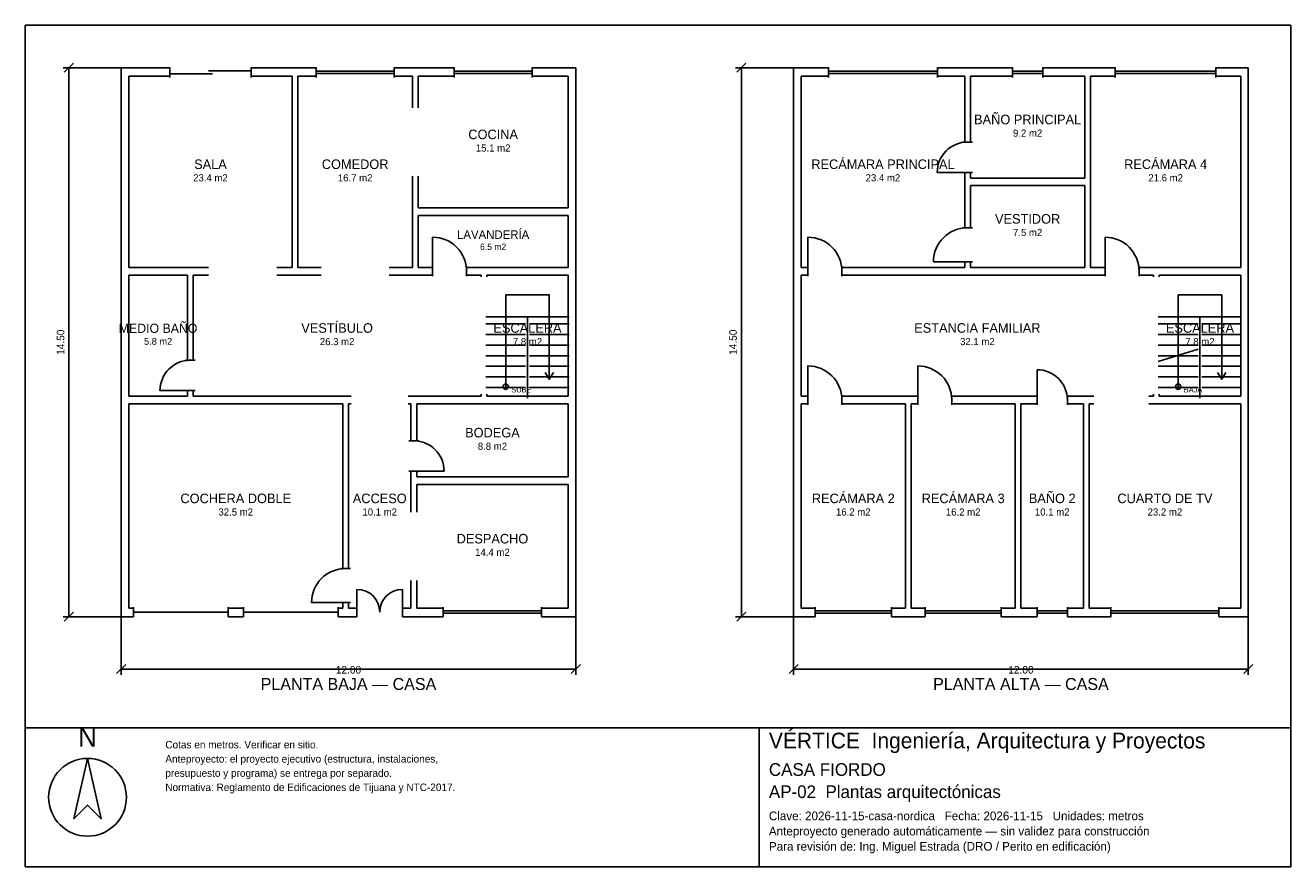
# Model space of a CAD drawing. Header units: metres. Extents: x -2.7 to 30.7, y -6.7 to 15.5.
import ezdxf
from ezdxf.enums import TextEntityAlignment as Align

# ---------------------------------------------------------------- set-up
doc = ezdxf.new("R2010")
doc.units = ezdxf.units.M
doc.header["$LTSCALE"] = 0.5
for name, color, linetype in [('A-AREA', 252, 'CONTINUOUS'), ('A-ESCALERA', 6, 'CONTINUOUS'), ('A-MUROS', 7, 'CONTINUOUS'), ('A-PUERTAS', 2, 'CONTINUOUS'), ('A-TEXTO', 3, 'CONTINUOUS'), ('A-VANOS', 4, 'CONTINUOUS'), ('COTAS', 8, 'CONTINUOUS'), ('LAMINA', 9, 'CONTINUOUS'), ('T-TITULO', 3, 'CONTINUOUS')]:
    doc.layers.add(name, color=color, linetype=linetype)
doc.styles.get("Standard").update_dxf_attribs({"font": 'txt', "width": 0.9})

msp = doc.modelspace()

# ---------------------------------------------------------------- linework, layer by layer
at = {"layer": 'A-ESCALERA'}
for p, q in [((9.5, 7.8), (11.7, 7.8)), ((10.6, 5.65), (10.6, 7.8)), ((27.25, 7.8), (29.45, 7.8)), ((28.35, 5.65), (28.35, 7.8)), ((9.5, 7.61), (10.55, 7.61)), ((10.65, 7.61), (11.7, 7.61)), ((27.25, 7.61), (28.3, 7.61)), ((28.4, 7.61), (29.45, 7.61)), ((9.5, 7.33), (10.55, 7.33)), ((9.5, 7.05), (10.55, 7.05)), ((10.65, 7.33), (11.7, 7.33)), ((10.65, 7.05), (11.7, 7.05)), ((27.25, 7.33), (28.3, 7.33)), ((27.25, 7.05), (28.3, 7.05)), ((28.4, 7.33), (29.45, 7.33)), ((28.4, 7.05), (29.45, 7.05)), ((9.5, 6.77), (10.55, 6.77)), ((10.65, 6.77), (11.7, 6.77)), ((27.25, 6.6175), (28.3, 6.94)), ((27.25, 6.77), (28.3, 6.77)), ((28.4, 6.77), (29.45, 6.77)), ((9.5, 6.49), (10.55, 6.49)), ((10.65, 6.49), (11.7, 6.49)), ((27.25, 6.49), (28.3, 6.49)), ((28.4, 6.49), (29.45, 6.49)), ((9.5, 6.21), (10.55, 6.21)), ((10.65, 6.21), (11.7, 6.21)), ((27.25, 6.21), (28.3, 6.21)), ((28.4, 6.21), (29.45, 6.21)), ((9.5, 5.93), (10.55, 5.93)), ((10.65, 5.93), (11.7, 5.93)), ((27.25, 5.93), (28.3, 5.93)), ((28.4, 5.93), (29.45, 5.93))]:
    msp.add_line(p, q, dxfattribs=at)
for points in [[(10.025, 5.95), (10.025, 8.375), (11.175, 8.375), (11.175, 6.15)], [(27.775, 5.95), (27.775, 8.375), (28.925, 8.375), (28.925, 6.15)], [(11.067, 6.33), (11.175, 6.15), (11.283, 6.33)], [(28.817, 6.33), (28.925, 6.15), (29.033, 6.33)]]:
    msp.add_lwpolyline(points, dxfattribs=at)
for centre in [(10.025, 5.95), (27.775, 5.95)]:
    msp.add_circle(centre, 0.07, dxfattribs=at)
at = {"layer": 'A-MUROS'}
for p, q in [((-0.125, 14.375), (1.158, 14.375)), ((-0.125, -0.125), (-0.125, 14.375)), ((1.158, 14.12), (1.158, 14.38)), ((3.308, 14.12), (3.308, 14.38)), ((3.308, 14.375), (5.021, 14.375)), ((5.021, 14.12), (5.021, 14.38)), ((7.082, 14.12), (7.082, 14.38)), ((7.082, 14.375), (8.666, 14.375)), ((8.666, 14.12), (8.666, 14.38)), ((10.722, 14.12), (10.722, 14.38)), ((10.722, 14.375), (11.875, 14.375)), ((11.875, -0.125), (11.875, 14.375)), ((17.625, 14.375), (18.543, 14.375)), ((17.625, -0.125), (17.625, 14.375)), ((18.543, 14.12), (18.543, 14.38)), ((21.422, 14.12), (21.422, 14.38)), ((21.422, 14.375), (23.401, 14.375)), ((23.401, 14.12), (23.401, 14.38)), ((24.202, 14.12), (24.202, 14.38)), ((24.202, 14.375), (26.116, 14.375)), ((26.116, 14.12), (26.116, 14.38)), ((28.772, 14.12), (28.772, 14.38)), ((28.772, 14.375), (29.625, 14.375)), ((29.625, -0.125), (29.625, 14.375)), ((0.075, 14.15), (1.158, 14.15)), ((0.075, 9.1), (0.075, 14.15)), ((3.308, 14.15), (4.39, 14.15)), ((4.39, 9.1), (4.39, 14.15)), ((4.54, 14.15), (5.021, 14.15)), ((4.54, 9.1), (4.54, 14.15)), ((7.082, 14.15), (7.563, 14.15)), ((7.563, 13.312), (7.563, 14.15)), ((7.713, 14.15), (8.666, 14.15)), ((7.713, 13.312), (7.713, 14.15)), ((10.722, 14.15), (11.675, 14.15)), ((11.675, 10.675), (11.675, 14.15)), ((17.825, 14.15), (18.543, 14.15)), ((17.825, 9.1), (17.825, 14.15)), ((21.422, 14.15), (22.14, 14.15)), ((22.14, 12.412), (22.14, 14.15)), ((22.29, 14.15), (23.401, 14.15)), ((22.29, 12.412), (22.29, 14.15)), ((24.202, 14.15), (25.313, 14.15)), ((25.313, 11.462), (25.313, 14.15)), ((25.463, 14.15), (26.116, 14.15)), ((25.463, 9.1), (25.463, 14.15)), ((28.772, 14.15), (29.425, 14.15)), ((29.425, 9.1), (29.425, 14.15)), ((22.085, 12.412), (22.345, 12.412)), ((7.563, 9.1), (7.563, 11.512)), ((7.713, 10.675), (7.713, 11.512)), ((22.085, 11.612), (22.345, 11.612)), ((22.14, 10.15), (22.14, 11.612)), ((22.29, 11.462), (22.29, 11.612)), ((22.29, 11.462), (25.313, 11.462)), ((22.29, 11.263), (25.313, 11.263)), ((22.29, 10.15), (22.29, 11.263)), ((25.313, 9.1), (25.313, 11.263)), ((7.713, 10.675), (11.675, 10.675)), ((7.713, 10.475), (11.675, 10.475)), ((7.713, 9.1), (7.713, 10.475)), ((11.675, 9.1), (11.675, 10.475)), ((22.085, 10.15), (22.345, 10.15)), ((0.075, 9.1), (2.183, 9.1)), ((3.983, 9.1), (4.39, 9.1)), ((4.54, 9.1), (5.151, 9.1)), ((6.952, 9.1), (7.563, 9.1)), ((7.713, 9.1), (8.094, 9.1)), ((8.094, 8.87), (8.094, 9.13)), ((8.994, 8.87), (8.994, 9.13)), ((8.994, 9.1), (11.675, 9.1)), ((17.825, 9.1), (18, 9.1)), ((18, 8.87), (18, 9.13)), ((18.9, 8.87), (18.9, 9.13)), ((18.9, 9.1), (22.14, 9.1)), ((22.085, 9.25), (22.345, 9.25)), ((22.14, 9.1), (22.14, 9.25)), ((22.29, 9.1), (22.29, 9.25)), ((22.29, 9.1), (25.313, 9.1)), ((25.463, 9.1), (25.844, 9.1)), ((25.844, 8.87), (25.844, 9.13)), ((26.744, 8.87), (26.744, 9.13)), ((26.744, 9.1), (29.425, 9.1)), ((0.075, 8.9), (1.625, 8.9)), ((0.075, 5.7), (0.075, 8.9)), ((1.625, 6.65), (1.625, 8.9)), ((1.775, 8.9), (2.183, 8.9)), ((1.775, 6.65), (1.775, 8.9)), ((3.983, 8.9), (5.151, 8.9)), ((6.952, 8.9), (8.094, 8.9)), ((8.994, 8.9), (9.375, 8.9)), ((9.375, 8.85), (9.375, 8.9)), ((9.525, 8.9), (11.675, 8.9)), ((9.525, 8.85), (9.525, 8.9)), ((11.675, 5.7), (11.675, 8.9)), ((17.825, 8.9), (18, 8.9)), ((17.825, 5.7), (17.825, 8.9)), ((18.9, 8.9), (25.844, 8.9)), ((26.744, 8.9), (27.125, 8.9)), ((27.125, 8.85), (27.125, 8.9)), ((27.275, 8.9), (29.425, 8.9)), ((27.275, 8.85), (27.275, 8.9)), ((29.425, 5.7), (29.425, 8.9)), ((1.57, 6.65), (1.83, 6.65)), ((0.075, 5.7), (1.625, 5.7)), ((1.57, 5.85), (1.83, 5.85)), ((1.625, 5.7), (1.625, 5.85)), ((1.775, 5.7), (1.775, 5.85)), ((1.775, 5.7), (5.95, 5.7)), ((7.45, 5.7), (9.375, 5.7)), ((9.375, 5.7), (9.375, 5.75)), ((9.525, 5.7), (9.525, 5.75)), ((9.525, 5.7), (11.675, 5.7)), ((17.825, 5.7), (18, 5.7)), ((18, 5.47), (18, 5.73)), ((18.9, 5.47), (18.9, 5.73)), ((18.9, 5.7), (20.9, 5.7)), ((20.9, 5.47), (20.9, 5.73)), ((21.8, 5.47), (21.8, 5.73)), ((21.8, 5.7), (24.05, 5.7)), ((24.05, 5.47), (24.05, 5.73)), ((24.85, 5.47), (24.85, 5.73)), ((24.85, 5.7), (25.55, 5.7)), ((27, 5.7), (27.125, 5.7)), ((27.125, 5.7), (27.125, 5.75)), ((27.275, 5.7), (27.275, 5.75)), ((27.275, 5.7), (29.425, 5.7)), ((0.075, 5.5), (5.725, 5.5)), ((0.075, 0.1), (0.075, 5.5)), ((5.725, 1.15), (5.725, 5.5)), ((5.875, 5.5), (5.95, 5.5)), ((5.875, 1.15), (5.875, 5.5)), ((7.45, 5.5), (7.525, 5.5)), ((7.525, 4.522), (7.525, 5.5)), ((7.675, 5.5), (11.675, 5.5)), ((7.675, 4.522), (7.675, 5.5)), ((11.675, 3.572), (11.675, 5.5)), ((17.825, 5.5), (18, 5.5)), ((17.825, 0.1), (17.825, 5.5)), ((18.9, 5.5), (20.575, 5.5)), ((20.575, 0.1), (20.575, 5.5)), ((20.725, 5.5), (20.9, 5.5)), ((20.725, 0.1), (20.725, 5.5)), ((21.8, 5.5), (23.475, 5.5)), ((23.475, 0.1), (23.475, 5.5)), ((23.625, 5.5), (24.05, 5.5)), ((23.625, 0.1), (23.625, 5.5)), ((24.85, 5.5), (25.275, 5.5)), ((25.275, 0.1), (25.275, 5.5)), ((25.425, 5.5), (25.55, 5.5)), ((25.425, 0.1), (25.425, 5.5)), ((27, 5.5), (29.425, 5.5)), ((29.425, 0.1), (29.425, 5.5)), ((7.47, 4.522), (7.73, 4.522)), ((7.47, 3.722), (7.73, 3.722)), ((7.525, 2.636), (7.525, 3.722)), ((7.675, 3.572), (7.675, 3.722)), ((7.675, 3.572), (11.675, 3.572)), ((7.675, 3.372), (11.675, 3.372)), ((7.675, 2.636), (7.675, 3.372)), ((11.675, 0.1), (11.675, 3.372)), ((5.67, 1.15), (5.93, 1.15)), ((7.525, 0.1), (7.525, 0.836)), ((7.675, 0.1), (7.675, 0.836)), ((0.075, 0.1), (0.2, 0.1)), ((0.2, -0.13), (0.2, 0.13)), ((2.7, -0.13), (2.7, 0.13)), ((2.7, 0.1), (3.1, 0.1)), ((3.1, -0.13), (3.1, 0.13)), ((5.6, -0.13), (5.6, 0.13)), ((5.6, 0.1), (5.725, 0.1)), ((5.67, 0.25), (5.93, 0.25)), ((5.725, 0.1), (5.725, 0.25)), ((5.875, 0.1), (5.875, 0.25)), ((5.875, 0.1), (6.1, 0.1)), ((6.1, -0.13), (6.1, 0.13)), ((7.3, -0.13), (7.3, 0.13)), ((7.3, 0.1), (7.525, 0.1)), ((7.675, 0.1), (8.378, 0.1)), ((8.378, -0.13), (8.378, 0.13)), ((10.972, -0.13), (10.972, 0.13)), ((10.972, 0.1), (11.675, 0.1)), ((17.825, 0.1), (18.195, 0.1)), ((18.195, -0.13), (18.195, 0.13)), ((20.205, -0.13), (20.205, 0.13)), ((20.205, 0.1), (20.575, 0.1)), ((20.725, 0.1), (21.095, 0.1)), ((21.095, -0.13), (21.095, 0.13)), ((23.105, -0.13), (23.105, 0.13)), ((23.105, 0.1), (23.475, 0.1)), ((23.625, 0.1), (24.05, 0.1)), ((24.05, -0.13), (24.05, 0.13)), ((24.85, -0.13), (24.85, 0.13)), ((24.85, 0.1), (25.275, 0.1)), ((25.425, 0.1), (25.998, 0.1)), ((25.998, -0.13), (25.998, 0.13)), ((28.852, -0.13), (28.852, 0.13)), ((28.852, 0.1), (29.425, 0.1)), ((-0.125, -0.125), (0.2, -0.125)), ((2.7, -0.125), (3.1, -0.125)), ((5.6, -0.125), (6.1, -0.125)), ((7.3, -0.125), (8.378, -0.125)), ((10.972, -0.125), (11.875, -0.125)), ((17.625, -0.125), (18.195, -0.125)), ((20.205, -0.125), (21.095, -0.125)), ((23.105, -0.125), (24.05, -0.125)), ((24.85, -0.125), (25.998, -0.125)), ((28.852, -0.125), (29.625, -0.125))]:
    msp.add_line(p, q, dxfattribs=at)
at = {"layer": 'A-PUERTAS'}
for p, q in [((22.215, 11.612), (21.415, 11.612)), ((8.094, 9), (8.094, 9.9)), ((18, 9), (18, 9.9)), ((25.844, 9), (25.844, 9.9)), ((22.215, 9.25), (21.315, 9.25)), ((18, 5.6), (18, 6.5)), ((20.9, 5.6), (20.9, 6.5)), ((24.05, 5.6), (24.05, 6.4)), ((1.7, 5.85), (0.9, 5.85)), ((7.6, 3.722), (8.4, 3.722)), ((6.1, 0), (6.1, 0.6)), ((7.3, 0), (7.3, 0.6)), ((5.8, 0.25), (4.9, 0.25))]:
    msp.add_line(p, q, dxfattribs=at)
for centre, radius, start, end in [((22.215, 11.612), 0.8, 90, 180), ((22.215, 9.25), 0.9, 90, 180), ((8.094, 9), 0.9, 0, 90), ((18, 9), 0.9, 0, 90), ((25.844, 9), 0.9, 0, 90), ((1.7, 5.85), 0.8, 90, 180), ((18, 5.6), 0.9, 0, 90), ((20.9, 5.6), 0.9, 0, 90), ((24.05, 5.6), 0.8, 0, 90), ((7.6, 3.722), 0.8, 0, 90), ((5.8, 0.25), 0.9, 90, 180), ((6.1, 0), 0.6, 0, 90), ((7.3, 0), 0.6, 90, 180)]:
    msp.add_arc(centre, radius, start, end, dxfattribs=at)
at = {"layer": 'A-VANOS'}
for p, q in [((1.158, 14.21), (2.283, 14.21)), ((2.183, 14.29), (3.308, 14.29)), ((5.021, 14.28), (7.082, 14.28)), ((5.021, 14.22), (7.082, 14.22)), ((8.666, 14.28), (10.722, 14.28)), ((8.666, 14.22), (10.722, 14.22)), ((18.543, 14.28), (21.422, 14.28)), ((18.543, 14.22), (21.422, 14.22)), ((23.401, 14.28), (24.202, 14.28)), ((23.401, 14.22), (24.202, 14.22)), ((26.116, 14.28), (28.772, 14.28)), ((26.116, 14.22), (28.772, 14.22)), ((0.2, 0), (2.7, 0)), ((3.1, 0), (5.6, 0)), ((8.378, 0.03), (10.972, 0.03)), ((18.195, 0.03), (20.205, 0.03)), ((21.095, 0.03), (23.105, 0.03)), ((24.05, 0.03), (24.85, 0.03)), ((25.998, 0.03), (28.852, 0.03)), ((8.378, -0.03), (10.972, -0.03)), ((18.195, -0.03), (20.205, -0.03)), ((21.095, -0.03), (23.105, -0.03)), ((24.05, -0.03), (24.85, -0.03)), ((25.998, -0.03), (28.852, -0.03))]:
    msp.add_line(p, q, dxfattribs=at)
at = {"layer": 'COTAS'}
for p, q in [((-0.125, 14.375), (-1.655, 14.375)), ((-1.625, 14.255), (-1.385, 14.495)), ((-1.505, -0.125), (-1.505, 14.375)), ((17.625, 14.375), (16.095, 14.375)), ((16.125, 14.255), (16.365, 14.495)), ((16.245, -0.125), (16.245, 14.375)), ((-0.125, -0.125), (-1.655, -0.125)), ((-1.625, -0.245), (-1.385, -0.005)), ((-0.125, -0.125), (-0.125, -1.655)), ((11.875, -0.125), (11.875, -1.655)), ((17.625, -0.125), (16.095, -0.125)), ((16.125, -0.245), (16.365, -0.005)), ((17.625, -0.125), (17.625, -1.655)), ((29.625, -0.125), (29.625, -1.655)), ((-0.245, -1.625), (-0.005, -1.385)), ((-0.125, -1.505), (11.875, -1.505)), ((11.755, -1.625), (11.995, -1.385)), ((17.505, -1.625), (17.745, -1.385)), ((17.625, -1.505), (29.625, -1.505)), ((29.505, -1.625), (29.745, -1.385))]:
    msp.add_line(p, q, dxfattribs=at)
at = {"layer": 'LAMINA'}
msp.add_line((16.717, -6.7247), (16.717, -3.0583), dxfattribs=at)
for points in [[(-2.655, -3.0583), (30.745, -3.0583), (30.745, 15.495), (-2.655, 15.495)], [(-2.655, -6.7247), (30.745, -6.7247), (30.745, -3.0583), (-2.655, -3.0583)], [(-1.0124, -3.8649), (-1.3718, -5.4562), (-1.0124, -5.0969), (-0.6531, -5.4562)]]:
    msp.add_lwpolyline(points, close=True, dxfattribs=at)
msp.add_circle((-1.0124, -4.8915), 1.0266, dxfattribs=at)

# ---------------------------------------------------------------- texts
at = {"layer": 'A-AREA'}
for s, height, p in [('9.2 m2', 0.189, (23.8015, 12.554)), ('15.1 m2', 0.189, (9.694, 12.1605)), ('23.4 m2', 0.189, (2.2325, 11.373)), ('16.7 m2', 0.189, (6.0515, 11.373)), ('23.4 m2', 0.189, (19.9825, 11.373)), ('21.6 m2', 0.189, (27.444, 11.373)), ('7.5 m2', 0.189, (23.8015, 9.9295)), ('6.5 m2', 0.1688, (9.694, 9.5625)), ('5.8 m2', 0.1821, (0.85, 7.0571)), ('26.3 m2', 0.189, (5.575, 7.048)), ('7.8 m2', 0.189, (10.6, 7.048)), ('32.1 m2', 0.189, (22.475, 7.048)), ('7.8 m2', 0.189, (28.35, 7.048)), ('8.8 m2', 0.189, (9.675, 4.284)), ('32.5 m2', 0.189, (2.9, 2.548)), ('10.1 m2', 0.189, (6.7, 2.548)), ('16.2 m2', 0.189, (19.2, 2.548)), ('16.2 m2', 0.189, (22.1, 2.548)), ('10.1 m2', 0.189, (24.45, 2.548)), ('23.2 m2', 0.189, (27.425, 2.548)), ('14.4 m2', 0.189, (9.675, 1.484))]:
    msp.add_text(s, height=height, dxfattribs=at).set_placement(p, align=Align.CENTER)
at = {"layer": 'A-ESCALERA'}
for s, p in [('SUBE', (10.175, 5.8)), ('BAJA', (27.925, 5.8))]:
    msp.add_text(s, height=0.14, dxfattribs=at).set_placement(p)
at = {"layer": 'A-TEXTO'}
for s, height, p in [('BAÑO PRINCIPAL', 0.252, (23.8015, 12.8816)), ('COCINA', 0.252, (9.694, 12.4881)), ('RECÁMARA PRINCIPAL', 0.252, (19.9825, 11.7006)), ('RECÁMARA 4', 0.252, (27.444, 11.7006)), ('SALA', 0.252, (2.2325, 11.7006)), ('COMEDOR', 0.252, (6.0515, 11.7006)), ('VESTIDOR', 0.252, (23.8015, 10.2571)), ('LAVANDERÍA', 0.225, (9.694, 9.855)), ('MEDIO BAÑO', 0.2429, (0.85, 7.3729)), ('VESTÍBULO', 0.252, (5.575, 7.3756)), ('ESCALERA', 0.252, (10.6, 7.3756)), ('ESTANCIA FAMILIAR', 0.252, (22.475, 7.3756)), ('ESCALERA', 0.252, (28.35, 7.3756)), ('BODEGA', 0.252, (9.675, 4.6116)), ('COCHERA DOBLE', 0.252, (2.9, 2.8756)), ('ACCESO', 0.252, (6.7, 2.8756)), ('RECÁMARA 2', 0.252, (19.2, 2.8756)), ('RECÁMARA 3', 0.252, (22.1, 2.8756)), ('BAÑO 2', 0.252, (24.45, 2.8756)), ('CUARTO DE TV', 0.252, (27.425, 2.8756)), ('DESPACHO', 0.252, (9.675, 1.8116))]:
    msp.add_text(s, height=height, dxfattribs=at).set_placement(p, align=Align.CENTER)
at = {"layer": 'COTAS'}
for p in [(-1.625, 7.125), (16.125, 7.125)]:
    msp.add_text('14.50', height=0.2, rotation=90, dxfattribs=at).set_placement(p, align=Align.CENTER)
for p in [(5.875, -1.625), (23.625, -1.625)]:
    msp.add_text('12.00', height=0.2, dxfattribs=at).set_placement(p, align=Align.CENTER)
at = {"layer": 'LAMINA'}
msp.add_text('N', height=0.5133, dxfattribs=at).set_placement((-1.0124, -3.557), align=Align.CENTER)
for s, height, p in [('VÉRTICE  Ingeniería, Arquitectura y Proyectos', 0.4145, (16.9721, -3.6003)), ('Cotas en metros. Verificar en sitio.', 0.1977, (1.0407, -3.6003)), ('Anteproyecto: el proyecto ejecutivo (estructura, instalaciones,', 0.1977, (1.0407, -3.9759)), ('CASA FIORDO', 0.3348, (16.9721, -4.3256)), ('presupuesto y programa) se entrega por separado.', 0.1977, (1.0407, -4.3515)), ('Normativa: Reglamento de Edificaciones de Tijuana y NTC-2017.', 0.1977, (1.0407, -4.727)), ('AP-02  Plantas arquitectónicas', 0.3348, (16.9721, -4.9115)), ('Clave: 2026-11-15-casa-nordica   Fecha: 2026-11-15   Unidades: metros', 0.2295, (16.9721, -5.4973)), ('Anteproyecto generado automáticamente — sin validez para construcción', 0.2295, (16.9721, -5.899)), ('Para revisión de: Ing. Miguel Estrada (DRO / Perito en edificación)', 0.2295, (16.9721, -6.3007))]:
    msp.add_text(s, height=height, dxfattribs=at).set_placement(p)
at = {"layer": 'T-TITULO'}
for s, p in [('PLANTA BAJA — CASA', (5.875, -2.0583)), ('PLANTA ALTA — CASA', (23.625, -2.0583))]:
    msp.add_text(s, height=0.3167, dxfattribs=at).set_placement(p, align=Align.CENTER)

doc.saveas('drawing.dxf')
